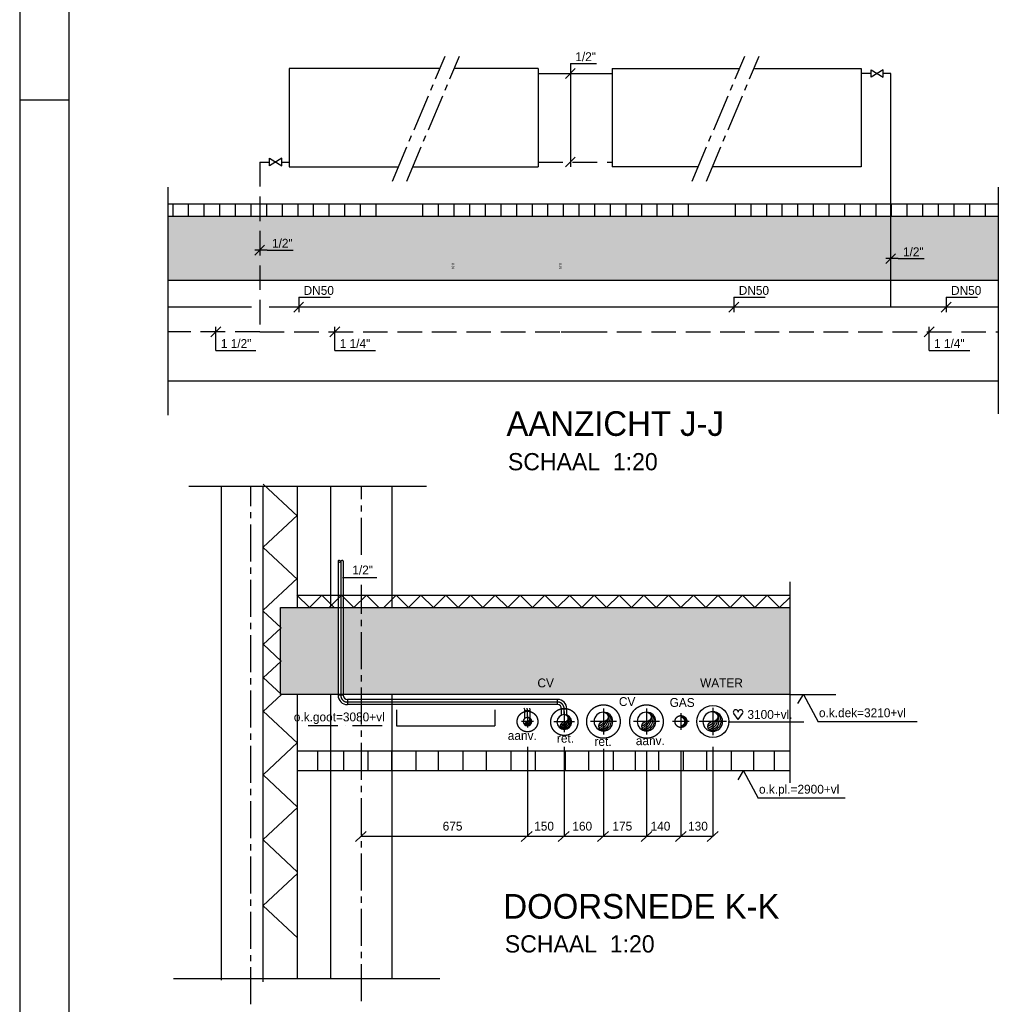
# Model space of a CAD drawing. Extents: x -39327 to 109237, y 358172 to 442272.
# Tile 8 of 96: x -39327 to -19438, y 399192 to 419202. Entities that reach past the tile are written whole.
import ezdxf

# ---------------------------------------------------------------- set-up
doc = ezdxf.new("R2010")
doc.units = 0
doc.header["$LTSCALE"] = 100
for name, pattern in [('2322107', [2000, 1000, 1000]), ('2322108', [7, 5, -2]), ('2322134', [45, 40, -5]), ('CENTER2', [11.25, 7.5, -1.25, 1.25, -1.25]), ('CENTER4', [5, 3.125, -0.625, 0.625, -0.625]), ('DASHDOT', [9, 6, -1.5, 0, -1.5]), ('HIDDEN2', [4.7625, 3.175, -1.5875])]:
    doc.linetypes.add(name, pattern=pattern)
doc.layers.get('0').update_dxf_attribs({"linetype": 'CONTINUOUS'})
for name, color, linetype in [('00KAD025', 2, 'CONTINUOUS'), ('00KAD070', 5, 'CONTINUOUS'), ('AL$7----_STRAMIEN', 1, 'DASHDOT'), ('AL21----_BUITENWAND', 4, 'CONTINUOUS'), ('AL31----_BUITENKOZ', 7, 'CONTINUOUS'), ('ALN-----_BLOCKNAAM', 2, 'CONTINUOUS'), ('BL$4----', 7, 'CONTINUOUS'), ('BOUW', 8, 'CONTINUOUS'), ('WL541---', 4, 'CONTINUOUS'), ('WL561---', 4, 'CONTINUOUS'), ('WL561---_AANVOER', 4, 'CONTINUOUS'), ('WL561---_HARTLIJN', 7, 'CONTINUOUS'), ('WL561---_RETOUR', 4, 'CONTINUOUS'), ('WL570---', 3, 'CONTINUOUS'), ('WL570---_HARTLIJN', 1, 'CONTINUOUS'), ('WL570---_RETOUR', 3, 'CONTINUOUS'), ('WL570---_TOEVOER', 3, 'CONTINUOUS'), ('WM561---', 1, 'CONTINUOUS'), ('WM570---', 1, 'CONTINUOUS')]:
    doc.layers.add(name, color=color, linetype=linetype)
doc.styles.add('BURO-018', font='BUROFONT.shx', dxfattribs={"height": 180})
doc.styles.add('BURO-035', font='BUROFONT.shx', dxfattribs={"height": 350})
doc.styles.add('BURO-050', font='BUROFONT.shx', dxfattribs={"height": 500})
doc.styles.get("Standard").update_dxf_attribs({"font": 'ISOCP'})

# ---------------------------------------------------------------- blocks, each defined once
blk = doc.blocks.new('*U313', base_point=(95256, 581731))
at = {"color": 0, "linetype": 'CONTINUOUS'}
for p, q in [((95356, 581831), (95156, 581631)), ((95256, 581351), (95256, 581831)), ((95256, 581351), (96086, 581351))]:
    blk.add_line(p, q, dxfattribs=at)
at = {"color": 0, "linetype": 'CONTINUOUS', "style": 'BURO-018'}
blk.add_text('1 1/4"', height=180, dxfattribs=at).set_placement((95356, 581401))
blk = doc.blocks.new('*U314', base_point=(92840, 581731))
at = {"color": 0, "linetype": 'CONTINUOUS'}
for p, q in [((92940, 581831), (92740, 581631)), ((92840, 581351), (92840, 581831)), ((92840, 581351), (93650, 581351))]:
    blk.add_line(p, q, dxfattribs=at)
at = {"color": 0, "linetype": 'CONTINUOUS', "style": 'BURO-018'}
blk.add_text('1 1/2"', height=180, dxfattribs=at).set_placement((92940, 581401))
blk = doc.blocks.new('*U317', base_point=(94523, 582231))
at = {"color": 0, "linetype": 'CONTINUOUS'}
for p, q in [((94623, 582331), (94423, 582131)), ((94523, 582431), (94523, 582131)), ((94523, 582431), (95163, 582431))]:
    blk.add_line(p, q, dxfattribs=at)
at = {"color": 0, "linetype": 'CONTINUOUS', "style": 'BURO-018'}
blk.add_text('DN50', height=180, dxfattribs=at).set_placement((94623, 582481))
blk = doc.blocks.new('*U311', base_point=(93730, 583390))
at = {"color": 0, "linetype": 'CONTINUOUS'}
for p, q in [((93830, 583490), (93630, 583290)), ((93880, 583390), (93630, 583390)), ((93880, 583390), (94410, 583390))]:
    blk.add_line(p, q, dxfattribs=at)
at = {"color": 0, "linetype": 'CONTINUOUS', "style": 'BURO-018'}
blk.add_text('1/2"', height=180, dxfattribs=at).set_placement((93980, 583440))
blk = doc.blocks.new('3048301')
at = {"color": 0, "linetype": 'CONTINUOUS'}
for p, q in [((-2.5, 1.5), (2.5, -1.5)), ((-2.5, -1.5), (-2.5, 1.5)), ((2.5, 1.5), (-2.5, -1.5)), ((2.5, -1.5), (2.5, 1.5))]:
    blk.add_line(p, q, dxfattribs=at)
at = {"color": 0, "linetype": 'CONTINUOUS', "style": 'BURO-018', "flags": 1}
blk.add_attdef('CV_MATCODE', (0, 0), '', height=1.8, dxfattribs=at)
blk = doc.blocks.new('*U318', base_point=(100045, 585181))
at = {"color": 0, "linetype": 'CONTINUOUS'}
for p, q in [((100045, 587181), (100045, 585081)), ((100045, 587181), (100575, 587181)), ((100145, 587081), (99945, 586881)), ((100145, 585281), (99945, 585081))]:
    blk.add_line(p, q, dxfattribs=at)
at = {"color": 0, "linetype": 'CONTINUOUS', "style": 'BURO-018'}
blk.add_text('1/2"', height=180, dxfattribs=at).set_placement((100145, 587231))
blk = doc.blocks.new('*U315', base_point=(103366, 582231))
at = {"color": 0, "linetype": 'CONTINUOUS'}
for p, q in [((103466, 582331), (103266, 582131)), ((103366, 582431), (103366, 582131)), ((103366, 582431), (104006, 582431))]:
    blk.add_line(p, q, dxfattribs=at)
at = {"color": 0, "linetype": 'CONTINUOUS', "style": 'BURO-018'}
blk.add_text('DN50', height=180, dxfattribs=at).set_placement((103466, 582481))
blk = doc.blocks.new('*U316', base_point=(107680, 582231))
at = {"color": 0, "linetype": 'CONTINUOUS'}
for p, q in [((107780, 582331), (107580, 582131)), ((107680, 582431), (107680, 582131)), ((107680, 582431), (108320, 582431))]:
    blk.add_line(p, q, dxfattribs=at)
at = {"color": 0, "linetype": 'CONTINUOUS', "style": 'BURO-018'}
blk.add_text('DN50', height=180, dxfattribs=at).set_placement((107780, 582481))
blk = doc.blocks.new('*U312', base_point=(107335, 581731))
at = {"color": 0, "linetype": 'CONTINUOUS'}
for p, q in [((107435, 581831), (107235, 581631)), ((107335, 581351), (107335, 581831)), ((107335, 581351), (108165, 581351))]:
    blk.add_line(p, q, dxfattribs=at)
at = {"color": 0, "linetype": 'CONTINUOUS', "style": 'BURO-018'}
blk.add_text('1 1/4"', height=180, dxfattribs=at).set_placement((107435, 581401))
blk = doc.blocks.new('*U310', base_point=(106554, 583217))
at = {"color": 0, "linetype": 'CONTINUOUS'}
for p, q in [((106654, 583317), (106454, 583117)), ((106704, 583217), (106454, 583217)), ((106704, 583217), (107234, 583217))]:
    blk.add_line(p, q, dxfattribs=at)
at = {"color": 0, "linetype": 'CONTINUOUS', "style": 'BURO-018'}
blk.add_text('1/2"', height=180, dxfattribs=at).set_placement((106804, 583267))
blk = doc.blocks.new('TR-L-15')
at = {"color": 0, "linetype": 'CONTINUOUS'}
for p, q in [((-0.5, 10.65), (0.5, 10.65)), ((-0.5, -10.65), (0.5, -10.65))]:
    blk.add_line(p, q, dxfattribs=at)
at = {"layer": 'WL561---_HARTLIJN', "linetype": 'CENTER2'}
blk.add_line((-0.5, 0), (0.5, 0), dxfattribs=at)
blk = doc.blocks.new('TR-LB')
at = {"color": 0, "linetype": 'CONTINUOUS'}
for points in [[(0.17, 0.25, 0.068022), (0.15, 0.35, 0.080261), (0.12, 0.43, 0.107085), (0.06, 0.48, 0.138897), (0, 0.5, 0.138897), (-0.06, 0.48, 0.107085), (-0.12, 0.43, 0.080261), (-0.15, 0.35, 0.068022), (-0.17, 0.25, 0.068022)], [(0, -0.5, 0.138897), (0.06, -0.48, 0.107085), (0.12, -0.43, 0.080261), (0.15, -0.35, 0.068022), (0.17, -0.25, 0.068022)]]:
    blk.add_lwpolyline(points, format="xyb", dxfattribs=at)
for centre, start, end in [((0.17, 0.29), 187.4594, 240.3817), ((-0.17, 0.29), 299.6183, 352.5406), ((-0.17, -0.29), 7.4594, 60.3817)]:
    blk.add_arc(centre, 0.338, start, end, dxfattribs=at)
blk = doc.blocks.new('HART')
at = {"color": 1}
for q in [(-39.7, 52.4), (39.7, 52.4)]:
    blk.add_line((0, 0), q, dxfattribs=at)
for centre, start, end in [((-22.1, 65.7), 0, 217.18669), ((22.1, 65.7), 322.81331, 180)]:
    blk.add_arc(centre, 22.1, start, end, dxfattribs=at)
blk = doc.blocks.new('LU-1-KI2')
at = {"color": 0, "linetype": 'CONTINUOUS'}
blk.add_circle((0, 0), 0.5, dxfattribs=at)
for centre, start, end in [((0.098, 0.01), 122.9221, 266.9628), ((0.191, 0.038), 151.6522, 263.7819), ((0.278, 0.084), 174.6069, 260.2716), ((0.354, 0.146), 192.3501, 256.1233), ((0.416, 0.222), 206.1028, 250.6419)]:
    blk.add_arc(centre, 0.5, start, end, dxfattribs=at)
at = {"layer": 'WL570---_HARTLIJN', "linetype": 'CENTER4'}
for p, q in [((0, 0.7), (0, -0.7)), ((-0.7, 0), (0.7, 0))]:
    blk.add_line(p, q, dxfattribs=at)
at = {"layer": 'WL570---_HARTLIJN', "color": 0, "linetype": 'CONTINUOUS'}
for centre, start, end in [((0, 0.25), 90, 270), ((0, -0.25), 270, 90)]:
    blk.add_arc(centre, 0.25, start, end, dxfattribs=at)
blk = doc.blocks.new('TR-LUZ')
at = {"color": 0, "linetype": 'HIDDEN2'}
for centre, radius, start, end in [((0, 0), 0.5, 90, 270), ((0, 0), 0.4, 90, 270), ((0.094, 0), 0.411, 103.25215, 256.74785), ((0, 0), 0.5, 270, 90)]:
    blk.add_arc(centre, radius, start, end, dxfattribs=at)
at = {"layer": 'WL570---_HARTLIJN', "linetype": 'CENTER4'}
for p, q in [((-0.7, 0), (0.7, 0)), ((0, 0.7), (0, -0.7))]:
    blk.add_line(p, q, dxfattribs=at)
blk = doc.blocks.new('TR-LB1')
at = {"color": 0, "linetype": 'BYBLOCK'}
blk.add_line((0, 0.5), (0, -0.5), dxfattribs=at)
blk = doc.blocks.new('TR-B3-1-155A1B')
at = {"color": 0, "linetype": 'CONTINUOUS'}
for p, q in [((-27.5, 10.65), (-27.5, -10.65)), ((-10.65, 27.5), (10.65, 27.5))]:
    blk.add_line(p, q, dxfattribs=at)
for radius in [16.85, 38.15]:
    blk.add_arc((-27.5, 27.5), radius, 270, 0, dxfattribs=at)
at = {"layer": 'WL561---_HARTLIJN', "linetype": 'CENTER4'}
blk.add_arc((-27.5, 27.5), 27.5, 270, 0, dxfattribs=at)
blk = doc.blocks.new('TR-B3--1-155A1B')
at = {"color": 0, "linetype": 'CONTINUOUS'}
for p, q in [((-27.5, -10.65), (-27.5, 10.65)), ((-10.65, -27.5), (10.65, -27.5))]:
    blk.add_line(p, q, dxfattribs=at)
for radius in [38.15, 16.85]:
    blk.add_arc((-27.5, -27.5), radius, 0, 90, dxfattribs=at)
at = {"layer": 'WL561---_HARTLIJN', "linetype": 'CENTER4'}
blk.add_arc((-27.5, -27.5), 27.5, 0, 90, dxfattribs=at)

msp = doc.modelspace()

# ---------------------------------------------------------------- hatches: boundary and pattern name
at = {"layer": 'BOUW'}
h = msp.add_hatch(dxfattribs=at)
h.set_pattern_fill('AR-SAND', color=256, scale=5, style=0)
h.set_pattern_definition([(37.5, (-128179.63, -168871.51), (-8.000156, 244.70662), [0, -193.04, 0, -215.9, 0, -206.375]), (7.5, (-128179.63, -168871.5), (224.76164, 358.41255), [0, -104.14, 0, -173.99, 0, -66.675]), (327.5, (-128335.84, -168871.51), (395.496185, 0.71859), [0, -63.5, 0, -228.6, 0, -298.45]), (317.5, (-128335.84, -168871.5), (381.77823, 111.46466), [0, -31.75, 0, -149.86, 0, -171.45])])
h.paths.add_polyline_path([(-34449.8, 413910), (-34449.8, 415210), (-36318.6, 415210), (-36318.6, 413910)])
h.paths.add_polyline_path([(-33042.1, 413910), (-33042.1, 415210), (-34449.8, 415210), (-34449.8, 413910)])
h.paths.add_polyline_path([(-25825.3, 413910), (-25825.3, 415210), (-33042.1, 415210), (-33042.1, 413910)])
h.paths.add_polyline_path([(-21625.7, 413910), (-21625.7, 415210), (-25825.3, 415210), (-25825.3, 413910)])
h.paths.add_polyline_path([(-21625.7, 415210), (-21625.7, 413910), (-19438.4, 413910), (-19438.4, 415210)])
edge = h.paths.add_edge_path()
edge.add_line((-34349.8, 414618.1), (-34549.8, 414418.1))
h.paths.add_polyline_path([(-34244.8, 414523.1), (-33724.8, 414523.1), (-33724.8, 414793.1), (-34244.8, 414793.1)], flags=24)
edge = h.paths.add_edge_path()
edge.add_line((-34299.8, 414518.1), (-34549.8, 414518.1))
edge = h.paths.add_edge_path(flags=16)
edge.add_line((-34299.8, 414518.1), (-33769.8, 414518.1))
edge = h.paths.add_edge_path()
edge.add_line((-21525.7, 414445.6), (-21725.7, 414245.6))
h.paths.add_polyline_path([(-21420.7, 414350.6), (-20900.7, 414350.6), (-20900.7, 414620.6), (-21420.7, 414620.6)], flags=24)
edge = h.paths.add_edge_path()
edge.add_line((-21475.7, 414345.6), (-21725.7, 414345.6))
edge = h.paths.add_edge_path(flags=16)
edge.add_line((-21475.7, 414345.6), (-20945.7, 414345.6))
at = {"layer": 'WL570---_TOEVOER'}
h = msp.add_hatch(dxfattribs=at)
h.set_pattern_fill('AR-SAND', color=8, scale=5, style=0)
h.set_pattern_definition([(37.5, (35262.7, -61161.25), (-8.00016, 244.70662), [0, -193.04, 0, -215.9, 0, -206.375]), (7.5, (35262.7, -61161.25), (224.76164, 358.41255), [0, -104.14, 0, -173.99, 0, -66.675]), (327.5, (35106.48, -61161.25), (395.496185, 0.71859), [0, -63.5, 0, -228.6, 0, -298.45]), (317.5, (35106.5, -61161.25), (381.77823, 111.46466), [0, -31.75, 0, -149.86, 0, -171.45])])
h.paths.add_polyline_path([(-23668.1, 405488.5), (-23668.1, 407256.1), (-32381.2, 407256.1), (-32381.2, 405488.5)])
h.paths.add_polyline_path([(-32856.4, 407256.1), (-34029.4, 407256.1), (-34029.4, 406856.3), (-34013.1, 406841), (-34029.4, 406825.8), (-34029.4, 406183.1), (-34013.1, 406167.9), (-34029.4, 406152.7), (-34029.4, 405510), (-34006.4, 405488.5), (-32856.4, 405488.5)])
h.paths.add_polyline_path([(-32749.9, 405488.5), (-32381.2, 405488.5), (-32381.2, 407256.1), (-32749.9, 407256.1)])
h.paths.add_polyline_path([(-25543.9, 405589.5), (-24653.9, 405589.5), (-24653.9, 405859.5), (-25543.9, 405859.5)], flags=24)
h.paths.add_polyline_path([(-28862.2, 405575.6), (-28495.6, 405575.6), (-28495.6, 405870.5), (-28862.2, 405870.5)], flags=24)

# ---------------------------------------------------------------- linework, layer by layer
at = {"layer": '00KAD025', "linetype": 'CONTINUOUS'}
for p, q in [((-39327.3, 442271.9), (-39327.3, 358171.9)), ((-39327.3, 417571.9), (-38327.3, 417571.9))]:
    msp.add_line(p, q, dxfattribs=at)
at = {"layer": '00KAD070', "linetype": 'CONTINUOUS'}
msp.add_line((-38327.3, 441271.9), (-38327.3, 359171.9), dxfattribs=at)
at = {"layer": 'AL$7----_STRAMIEN', "color": 1, "linetype": 'CENTER2'}
for p, q in [((-34631.2, 399193.6), (-34631.2, 409720.9)), ((-32381.2, 408329.4), (-32381.2, 409720.9)), ((-32381.2, 399254.7), (-32381.2, 407718.6))]:
    msp.add_line(p, q, dxfattribs=at)
at = {"layer": 'AL$7----_STRAMIEN', "color": 1}
msp.add_line((-31962.9, 404851.3), (-33597.4, 404851.3), dxfattribs=at)
at = {"layer": 'AL21----_BUITENWAND', "color": 8}
for p, q in [((-35887.9, 409720.9), (-31060.3, 409720.9)), ((-35231.2, 409720.9), (-35231.2, 399680.9)), ((-33006.2, 407256.1), (-33006.2, 409720.9)), ((-31756.2, 407256.1), (-31756.2, 409720.9)), ((-33006.2, 399716.3), (-33006.2, 405488.5)), ((-31756.2, 399716.3), (-31756.2, 405488.5)), ((-36199.3, 399716.3), (-30787.7, 399716.3))]:
    msp.add_line(p, q, dxfattribs=at)
at = {"layer": 'AL31----_BUITENKOZ', "color": 8}
for points in [[(-34376.2, 399649.8), (-34376.2, 409720.9)], [(-33681.2, 407256.1), (-33681.2, 409720.9)], [(-33681.2, 399712), (-33681.2, 405488.5)]]:
    msp.add_lwpolyline(points, dxfattribs=at)
at = {"layer": 'BL$4----', "color": 8, "linetype": 'CONTINUOUS'}
for p, q in [((-33680.1, 409109.7), (-34376.2, 409761.3)), ((-33680.1, 409134.7), (-34376.2, 408483.2)), ((-33680.1, 407825.8), (-34376.2, 408477.3)), ((-33680.1, 407850.7), (-34376.2, 407199.2)), ((-23668.1, 403692.9), (-23668.1, 407775.7)), ((-34013.1, 406841), (-34376.2, 407180.9)), ((-34013.1, 406841), (-34376.2, 406501.2)), ((-34013.1, 406167.9), (-34376.2, 406507.8)), ((-34013.1, 406167.9), (-34376.2, 405828)), ((-34006.4, 405488.5), (-34376.2, 405834.7)), ((-34006.4, 405488.5), (-34376.2, 405142.4)), ((-33680.1, 404497.5), (-34376.2, 405149.1)), ((-33680.1, 404510), (-34376.2, 403858.5)), ((-33680.1, 403201.1), (-34376.2, 403852.7)), ((-33680.1, 403189.3), (-34376.2, 402537.8)), ((-33680.1, 401880.4), (-34376.2, 402531.9)), ((-33680.1, 401853), (-34376.2, 401201.5)), ((-33680.1, 400544.2), (-34376.2, 401195.7))]:
    msp.add_line(p, q, dxfattribs=at)
at = {"layer": 'BOUW'}
for p, q in [((-33691.8, 407506.1), (-33439.8, 407256.1)), ((-33681.2, 407506.1), (-23668.1, 407506.1)), ((-33439.8, 407256.1), (-33187.9, 407506.1)), ((-33187.9, 407506.1), (-32936, 407256.1)), ((-33036.9, 407256.1), (-32785, 407506.1)), ((-32785, 407506.1), (-32533, 407256.1)), ((-32533, 407256.1), (-32281.1, 407506.1)), ((-32281.1, 407506.1), (-32029.2, 407256.1)), ((-31928.3, 407256.1), (-31676.4, 407506.1)), ((-31676.4, 407506.1), (-31424.4, 407256.1)), ((-31424.4, 407256.1), (-31172.5, 407506.1)), ((-31172.5, 407506.1), (-30920.6, 407256.1)), ((-30920.6, 407256.1), (-30668.6, 407506.1)), ((-30668.6, 407506.1), (-30416.7, 407256.1)), ((-30416.7, 407256.1), (-30164.8, 407506.1)), ((-30164.8, 407506.1), (-29912.9, 407256.1)), ((-29912.9, 407256.1), (-29660.9, 407506.1)), ((-29660.9, 407506.1), (-29409, 407256.1)), ((-29409, 407256.1), (-29157.1, 407506.1)), ((-29157.1, 407506.1), (-28905.2, 407256.1)), ((-28905.2, 407256.1), (-28653.2, 407506.1)), ((-28653.2, 407506.1), (-28401.3, 407256.1)), ((-28401.3, 407256.1), (-28149.4, 407506.1)), ((-28154.5, 407506.1), (-27902.6, 407256.1)), ((-27902.6, 407256.1), (-27650.6, 407506.1)), ((-27650.6, 407506.1), (-27398.7, 407256.1)), ((-27398.7, 407256.1), (-27146.8, 407506.1)), ((-27146.8, 407506.1), (-26894.9, 407256.1)), ((-26894.9, 407256.1), (-26642.9, 407506.1)), ((-26642.9, 407506.1), (-26391, 407256.1)), ((-26391, 407256.1), (-26139.1, 407506.1)), ((-26139.1, 407506.1), (-25887.2, 407256.1)), ((-25887.2, 407256.1), (-25635.2, 407506.1)), ((-25635.2, 407506.1), (-25383.3, 407256.1)), ((-25383.3, 407256.1), (-25131.4, 407506.1)), ((-25141.7, 407506.1), (-24889.8, 407256.1)), ((-24889.8, 407256.1), (-24637.9, 407506.1)), ((-24637.9, 407506.1), (-24386, 407256.1)), ((-24386, 407256.1), (-24134, 407506.1)), ((-24134, 407506.1), (-23882.1, 407256.1)), ((-23882.1, 407256.1), (-23668.1, 407468.4)), ((-34029.4, 407256.1), (-23668.1, 407256.1)), ((-34029.4, 405488.5), (-34029.4, 407256.1)), ((-23668.1, 405488.5), (-34029.4, 405488.5)), ((-23668.1, 404338.5), (-33692.6, 404338.5)), ((-28135.1, 404338.5), (-33667.7, 404338.5)), ((-33264.8, 403935.9), (-33264.8, 404339.9)), ((-28135.1, 404338.5), (-33130.1, 404338.5)), ((-32741.7, 403935.9), (-32741.7, 404339.9)), ((-32242.3, 403935.9), (-32242.3, 404339.9)), ((-31766.7, 403935.9), (-31766.7, 404339.9)), ((-31267.3, 403935.9), (-31267.3, 404339.9)), ((-30815.5, 403935.9), (-30815.5, 404339.9)), ((-30316.1, 403935.9), (-30316.1, 404339.9)), ((-29840.5, 403935.9), (-29840.5, 404339.9)), ((-29341.2, 403935.9), (-29341.2, 404339.9)), ((-28841.8, 403935.9), (-28841.8, 404339.9)), ((-28235.3, 403935.9), (-28235.3, 404339.9)), ((-27759.7, 403935.9), (-27759.7, 404339.9)), ((-27260.4, 403935.9), (-27260.4, 404339.9)), ((-26808.6, 403935.9), (-26808.6, 404339.9)), ((-26338.1, 403935.9), (-26338.1, 404339.9)), ((-25834.4, 403935.9), (-25834.4, 404339.9)), ((-25358.8, 403935.9), (-25358.8, 404339.9)), ((-24859.5, 403935.9), (-24859.5, 404339.9)), ((-24407.6, 403935.9), (-24407.6, 404339.9)), ((-23985.9, 403935.9), (-23985.9, 404339.9)), ((-23668.1, 403938.5), (-33692.6, 403938.5))]:
    msp.add_line(p, q, dxfattribs=at)
at = {"layer": 'WL541---', "color": 8, "linetype": '2322134'}
for centre, radius in [((-27463.4, 404938.5), 340.3), ((-26588.4, 404938.5), 340.3), ((-29006.8, 404938.5), 210), ((-28259, 404929.8), 275)]:
    msp.add_circle(centre, radius, dxfattribs=at)
at = {"layer": 'WL561---', "color": 1, "linetype": '2322107'}
for p, q in [((-29006.8, 404421.1), (-29006.8, 402601.5)), ((-28259.7, 404421.1), (-28259.7, 402601.5)), ((-25240.5, 404426.1), (-25240.5, 402601.5)), ((-27463.4, 404387), (-27463.4, 402601.5)), ((-26588.4, 404336), (-26588.4, 402601.5)), ((-25888.4, 404336), (-25888.4, 402601.5)), ((-32504, 402498.2), (-32282.7, 402702.4)), ((-29133, 402498.2), (-28911.7, 402702.4)), ((-28383.9, 402498.2), (-28162.6, 402702.4)), ((-27583.7, 402498.2), (-27362.4, 402702.4)), ((-26698.4, 402498.2), (-26477.1, 402702.4)), ((-26000.4, 402498.2), (-25779, 402702.4)), ((-25353.4, 402498.2), (-25132.1, 402702.4)), ((-25247, 402601.5), (-32385.6, 402601.5))]:
    msp.add_line(p, q, dxfattribs=at)
at = {"layer": 'WL561---_AANVOER', "linetype": '2322107'}
for p, q in [((-28789.2, 418110), (-27289.2, 418110)), ((-22025.7, 418110), (-22225.7, 418110)), ((-21625.7, 418110), (-21775.7, 418110)), ((-21625.7, 413360), (-21625.7, 418110)), ((-34615.6, 413360), (-36318.6, 413360)), ((-28189.2, 413360), (-34257.6, 413360)), ((-21625.7, 413360), (-28189.2, 413360)), ((-19438.4, 413360), (-21625.7, 413360))]:
    msp.add_line(p, q, dxfattribs=at)
at = {"layer": 'WL561---_AANVOER', "color": 1, "linetype": '2322107'}
msp.add_line((-24930.7, 404934.9), (-23393.2, 404934.9), dxfattribs=at)
at = {"layer": 'WL561---_AANVOER', "linetype": '2322107'}
for radius, end in [(84.2, 35.3106), (190.8, 14.79097)]:
    msp.add_arc((-29144.3, 405159.7), radius, 0, end, dxfattribs=at)
at = {"layer": 'WL561---_HARTLIJN', "linetype": 'CENTER4'}
msp.add_arc((-29144.3, 405159.7), 137.5, 0, 20.74207, dxfattribs=at)
at = {"layer": 'WL561---_RETOUR', "linetype": '2322108'}
for p, q in [((-34449.8, 416310), (-34249.8, 416310)), ((-34449.8, 416310), (-34449.8, 412860)), ((-33999.8, 416310), (-33849.1, 416310)), ((-28789.2, 416310), (-27289.2, 416310)), ((-34449.8, 412860), (-36318.6, 412860)), ((-34449.8, 412860), (-28324.3, 412860)), ((-28324.3, 412860), (-27889.2, 412860)), ((-27889.2, 412860), (-19438.4, 412860))]:
    msp.add_line(p, q, dxfattribs=at)
at = {"layer": 'WL570---', "color": 8, "linetype": 'CENTER2'}
for p, q in [((-31750.3, 415924), (-30682, 418457.9)), ((-31458.3, 415924), (-30390, 418457.9)), ((-25660, 415924), (-24591.7, 418457.9)), ((-25368, 415924), (-24299.7, 418457.9))]:
    msp.add_line(p, q, dxfattribs=at)
at = {"layer": 'WL570---', "color": 1}
for p, q in [((-30786.6, 418210), (-33849.1, 418210)), ((-33849.1, 418210), (-33849.1, 416210)), ((-28789.2, 418210), (-30494.5, 418210)), ((-27289.2, 418210), (-24696.3, 418210)), ((-24404.2, 418210), (-22225.7, 418210)), ((-22225.7, 418210), (-22225.7, 416210)), ((-33849.1, 416210), (-31629.8, 416210)), ((-31337.7, 416210), (-28789.2, 416210)), ((-25539.5, 416210), (-27289.2, 416210)), ((-22225.7, 416210), (-25247.4, 416210))]:
    msp.add_line(p, q, dxfattribs=at)
at = {"layer": 'WL570---', "color": 8}
for p, q in [((-36318.6, 415796.5), (-36318.6, 411162.9)), ((-19438.4, 415796.5), (-19438.4, 411190.8)), ((-36318.6, 415460), (-19438.4, 415460)), ((-36211, 415210), (-36211, 415460)), ((-35893.5, 415210), (-35893.5, 415460)), ((-35576, 415210), (-35576, 415460)), ((-35258.5, 415210), (-35258.5, 415460)), ((-34941, 415210), (-34941, 415460)), ((-34623.5, 415210), (-34623.5, 415460)), ((-34306, 415210), (-34306, 415460)), ((-33988.5, 415210), (-33988.5, 415460)), ((-33671, 415210), (-33671, 415460)), ((-33353.5, 415210), (-33353.5, 415460)), ((-33036, 415210), (-33036, 415460)), ((-32718.5, 415210), (-32718.5, 415460)), ((-32401, 415210), (-32401, 415460)), ((-32083.5, 415210), (-32083.5, 415460)), ((-31131, 415210), (-31131, 415460)), ((-30813.5, 415210), (-30813.5, 415460)), ((-30496, 415210), (-30496, 415460)), ((-30178.5, 415210), (-30178.5, 415460)), ((-29861, 415210), (-29861, 415460)), ((-29543.5, 415210), (-29543.5, 415460)), ((-29226, 415210), (-29226, 415460)), ((-28908.5, 415210), (-28908.5, 415460)), ((-28591, 415210), (-28591, 415460)), ((-28273.5, 415210), (-28273.5, 415460)), ((-27956, 415210), (-27956, 415460)), ((-27638.5, 415210), (-27638.5, 415460)), ((-27321, 415210), (-27321, 415460)), ((-27003.5, 415210), (-27003.5, 415460)), ((-26686, 415210), (-26686, 415460)), ((-26368.5, 415210), (-26368.5, 415460)), ((-26051, 415210), (-26051, 415460)), ((-25733.5, 415210), (-25733.5, 415460)), ((-24781, 415210), (-24781, 415460)), ((-24463.5, 415210), (-24463.5, 415460)), ((-24146, 415210), (-24146, 415460)), ((-23828.5, 415210), (-23828.5, 415460)), ((-23511, 415210), (-23511, 415460)), ((-23193.5, 415210), (-23193.5, 415460)), ((-22876, 415210), (-22876, 415460)), ((-22558.5, 415210), (-22558.5, 415460)), ((-22241, 415210), (-22241, 415460)), ((-21923.5, 415210), (-21923.5, 415460)), ((-21606, 415210), (-21606, 415460)), ((-21288.5, 415210), (-21288.5, 415460)), ((-20971, 415210), (-20971, 415460)), ((-20653.5, 415210), (-20653.5, 415460)), ((-20336, 415210), (-20336, 415460)), ((-20018.5, 415210), (-20018.5, 415460)), ((-19701, 415210), (-19701, 415460)), ((-36318.6, 415210), (-19438.4, 415210)), ((-36318.6, 413910), (-19438.4, 413910)), ((-36318.6, 411860), (-19438.4, 411860))]:
    msp.add_line(p, q, dxfattribs=at)
at = {"layer": 'WL570---', "color": 6}
for p, q in [((-31671.4, 405177.8), (-31671.4, 404852.8)), ((-29671.4, 405177.8), (-29671.4, 404852.8)), ((-31671.4, 404852.8), (-29671.4, 404852.8))]:
    msp.add_line(p, q, dxfattribs=at)
at = {"layer": 'WL570---_TOEVOER', "color": 1}
msp.add_line((-26588.4, 405204.5), (-26588.4, 405188.1), dxfattribs=at)
at = {"layer": 'WL570---_TOEVOER', "color": 8}
msp.add_circle((-25240.5, 404938.5), 324.5, dxfattribs=at)
at = {"layer": 'WM561---'}
for p, q in [((-21084.2, 404935.3), (-23100, 404935.3)), ((-22551.9, 403382.3), (-24318.8, 403382.3))]:
    msp.add_line(p, q, dxfattribs=at)
at = {"layer": 'WM570---'}
for p, q in [((-28789.2, 418210), (-28789.2, 416210)), ((-27289.2, 418210), (-27289.2, 416210)), ((-32765.3, 407863.9), (-32068.2, 407863.9)), ((-23668.1, 405488.5), (-22742.3, 405488.5)), ((-23509.5, 405304), (-23397.5, 405488.5)), ((-23397.5, 405488.5), (-23100, 404935.3)), ((-24728.4, 403750.9), (-24616.3, 403935.4)), ((-24616.3, 403935.4), (-24318.8, 403382.3))]:
    msp.add_line(p, q, dxfattribs=at)

# ---------------------------------------------------------------- block references
at = {"layer": 'WL561---', "color": 1, "xscale": 50, "yscale": 50, "zscale": 50}
for p in [(-21900.7, 418110), (-34124.8, 416310)]:
    msp.add_blockref('3048301', p, dxfattribs=at)
at = {"layer": 'WL561---_AANVOER', "linetype": '2322107'}
for name, p, xscale, yscale, zscale, rotation in [('TR-LB', (-32803.1, 408195.8), 106.5, 106.5, 106.5, 90), ('TR-L-15', (-32803.1, 406833.9), 2723.621028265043, 5, 5, 270), ('TR-B3--1-155A1B', (-32803.1, 405334.6), 5, 5, 5, 180), ('TR-L-15', (-30533.5, 405334.6), 4264.307540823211, 5, 5, 180), ('TR-B3-1-155A1B', (-28260.8, 405334.6), 5, 5, 5, 90), ('TR-LB1', (-29006.8, 405158.6), -106.5, 106.5, 106.5, 270), ('TR-L-15', (-29006.8, 405081.9), 150.4660266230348, 5, 5, 90), ('TR-L-15', (-28260.8, 405135.9), 122.4400706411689, 5, 5, 90)]:
    msp.add_blockref(name, p, dxfattribs=dict(at, xscale=xscale, yscale=yscale, zscale=zscale, rotation=rotation))
at = {"layer": 'WL570---_TOEVOER', "linetype": 'CONTINUOUS'}
for name, p, xscale, yscale, zscale in [('LU-1-KI2', (-29006.8, 404938.5), -170, 170, 170), ('LU-1-KI2', (-28259, 404929.8), -300, 300, 300), ('LU-1-KI2', (-27463.4, 404938.5), -380, 380, 380), ('LU-1-KI2', (-26588.4, 404938.5), -380, 380, 380), ('TR-LUZ', (-25888.4, 404938.5), -241.5000000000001, 241.5000000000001, 241.5000000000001), ('LU-1-KI2', (-25240.5, 404938.5), -400, 400, 400)]:
    msp.add_blockref(name, p, dxfattribs=dict(at, xscale=xscale, yscale=yscale, zscale=zscale))
at = {"layer": 'WM561---'}
for name, p in [('*U318', (-28135.1, 416310)), ('*U311', (-34449.8, 414518.1)), ('*U310', (-21625.7, 414345.6)), ('*U317', (-33656.9, 413360)), ('*U315', (-24813.3, 413360)), ('*U316', (-20499.3, 413360)), ('*U314', (-35339.4, 412860)), ('*U313', (-32923.6, 412860)), ('*U312', (-20844.4, 412860))]:
    msp.add_blockref(name, p, dxfattribs=at)
at = {"layer": 'WM570---', "xscale": 2.25, "yscale": 2.25, "zscale": 2.25}
msp.add_blockref('HART', (-24725.9, 404980.9), dxfattribs=at)

# ---------------------------------------------------------------- texts
at = {"layer": 'ALN-----_BLOCKNAAM', "linetype": 'CONTINUOUS'}
for p in [(-30495.7, 414135.3), (-28310.2, 414135.3)]:
    msp.add_text('1011', height=50, rotation=90, dxfattribs=at).set_placement(p)
at = {"layer": 'WL561---_AANVOER', "color": 1, "linetype": '2322107', "style": 'BURO-018'}
for s, p in [('CV', (-28804.8, 405633.1)), ('WATER', (-25498.9, 405634.5)), ('CV', (-27149, 405253.8)), ('GAS', (-26117.9, 405235.8)), ('aanv.', (-29406.6, 404564)), ('ret.', (-28407.9, 404509.3)), ('ret.', (-27645.7, 404443.6)), ('aanv.', (-26804.7, 404458.9)), ('675', (-30730.1, 402722)), ('150', (-28870.8, 402722)), ('160', (-28095.4, 402722)), ('175', (-27280.7, 402722)), ('140', (-26505.4, 402722)), ('130', (-25743.2, 402722))]:
    msp.add_text(s, height=180, dxfattribs=at).set_placement(p)
at = {"layer": 'WL570---_RETOUR', "color": 4, "style": 'BURO-050'}
for s, p in [('AANZICHT J-J', (-29434.3, 410743.9)), ('DOORSNEDE K-K', (-29496.9, 400932.8))]:
    msp.add_text(s, height=500, dxfattribs=at).set_placement(p)
at = {"layer": 'WL570---_RETOUR', "color": 3, "style": 'BURO-035'}
for p in [(-29404.3, 410044.6), (-29466.9, 400244.5)]:
    msp.add_text('SCHAAL  1:20', height=350, dxfattribs=at).set_placement(p)
at = {"layer": 'WM561---', "color": 1, "style": 'BURO-018'}
for s, p in [('o.k.dek=3210+vl', (-23083.7, 405026.4)), ('o.k.goot=3080+vl', (-33755.7, 404942.1)), ('o.k.pl.=2900+vl', (-24302.6, 403473.3))]:
    msp.add_text(s, height=180, dxfattribs=at).set_placement(p)
at = {"layer": 'WM570---', "color": 1, "style": 'BURO-018'}
for s, p in [('1/2"', (-32567.2, 407927.8)), ('3100+vl.', (-24536.5, 404993.2))]:
    msp.add_text(s, height=180, dxfattribs=at).set_placement(p)

doc.saveas('drawing.dxf')
